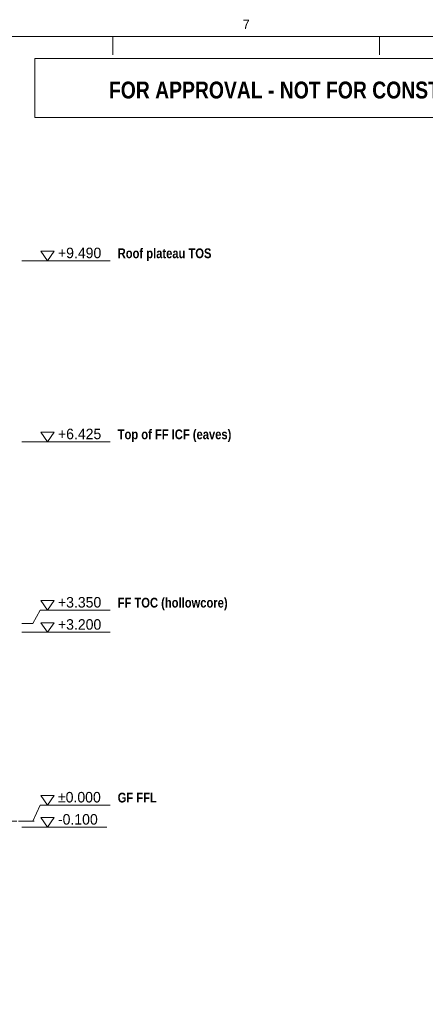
# Model space of a CAD drawing. Header units: millimetres. Extents: x 17 to 413, y 4 to 292.
# Tile 68 of 69: x 224 to 279, y 159 to 292. Entities that reach past the tile are written whole.
import ezdxf
from ezdxf.enums import TextEntityAlignment as Align

# ---------------------------------------------------------------- set-up
doc = ezdxf.new("R2010")
doc.units = ezdxf.units.MM
doc.linetypes.add('DASHED', pattern=[1.524, 1.27, -0.254])
for name, color, linetype in [('LINE-INK', 7, 'Continuous'), ('LINE-RED', 7, 'Continuous'), ('LINE-STEEL-DASH', 7, 'DASHED'), ('TEXT-INK', 7, 'Continuous'), ('TEXT-RED', 7, 'Continuous'), ('TEXT-STEEL', 7, 'Continuous'), ('TEXT-STEEL_GREY', 7, 'Continuous')]:
    doc.layers.add(name, color=color, linetype=linetype)
doc.styles.add('OpenSansCondensed-Bold', font='OpenSansCondensed-Bold.ttf')

msp = doc.modelspace()

# ---------------------------------------------------------------- linework, layer by layer
at = {"layer": 'LINE-INK', "lineweight": 5}
for p, q in [((236.75, 290), (236.75, 287.5)), ((272.88, 290), (272.88, 287.5)), ((224.43, 259.62), (225.93, 259.62)), ((225.93, 259.62), (226.93, 259.62)), ((226.93, 259.62), (236.42, 259.62)), ((224.43, 235.1), (225.93, 235.1)), ((225.93, 235.1), (226.93, 235.1)), ((226.93, 235.1), (236.42, 235.1)), ((225.93, 210.5), (226.93, 212.3)), ((226.93, 212.3), (236.42, 212.3)), ((224.43, 210.5), (225.93, 210.5)), ((224.43, 209.3), (225.93, 209.3)), ((225.93, 209.3), (226.93, 209.3)), ((226.93, 209.3), (236.42, 209.3)), ((225.93, 183.7), (226.93, 185.9)), ((226.93, 185.9), (236.42, 185.9)), ((224.43, 183.7), (225.93, 183.7)), ((224.43, 182.9), (225.93, 182.9)), ((225.93, 182.9), (226.93, 182.9)), ((226.93, 182.9), (235.93, 182.9))]:
    msp.add_line(p, q, dxfattribs=at)
for points in [[(20, 7), (413, 7), (413, 290), (20, 290)], [(227.93, 259.62), (227.03, 260.92), (228.83, 260.92)], [(227.93, 235.1), (227.03, 236.4), (228.83, 236.4)], [(227.93, 212.3), (227.03, 213.6), (228.83, 213.6)], [(227.93, 209.3), (227.03, 210.6), (228.83, 210.6)], [(227.93, 185.9), (227.03, 187.2), (228.83, 187.2)], [(227.93, 182.9), (227.03, 184.2), (228.83, 184.2)]]:
    msp.add_lwpolyline(points, close=True, dxfattribs=at)
at = {"layer": 'LINE-RED', "lineweight": 5}
msp.add_lwpolyline([(226.21, 279), (303, 279), (303, 287), (226.21, 287)], close=True, dxfattribs=at)
at = {"layer": 'LINE-STEEL-DASH', "lineweight": 5}
msp.add_line((85.33, 183.7), (226.13, 183.7), dxfattribs=at)

# ---------------------------------------------------------------- texts
at = {"layer": 'TEXT-INK'}
for s, p in [('+9.490', (229.33, 259.97)), ('+6.425', (229.33, 235.45)), ('+3.350', (229.33, 212.65)), ('+3.200', (229.33, 209.65)), ('±0.000', (229.33, 186.25)), ('-0.100', (229.33, 183.25))]:
    msp.add_text(s, height=1.422, dxfattribs=at).set_placement(p)
at = {"layer": 'TEXT-RED', "style": 'OpenSansCondensed-Bold'}
msp.add_text('FOR APPROVAL - NOT FOR CONSTRUCTION', height=2.286, dxfattribs=at).set_placement((264.6, 281.6), align=Align.CENTER)
at = {"layer": 'TEXT-STEEL', "style": 'OpenSansCondensed-Bold'}
for s, height, p in [('Roof plateau TOS', 1.3208, (237.42, 259.97)), ('Top of FF ICF (eaves)', 1.3208, (237.42, 235.45)), ('FF TOC (hollowcore)', 1.3208, (237.42, 212.65)), ('GF FFL', 1.321, (237.42, 186.25))]:
    msp.add_text(s, height=height, dxfattribs=at).set_placement(p)
at = {"layer": 'TEXT-STEEL_GREY'}
msp.add_text('7', height=1.27, dxfattribs=at).set_placement((254.81, 291), align=Align.CENTER)

doc.saveas('drawing.dxf')
